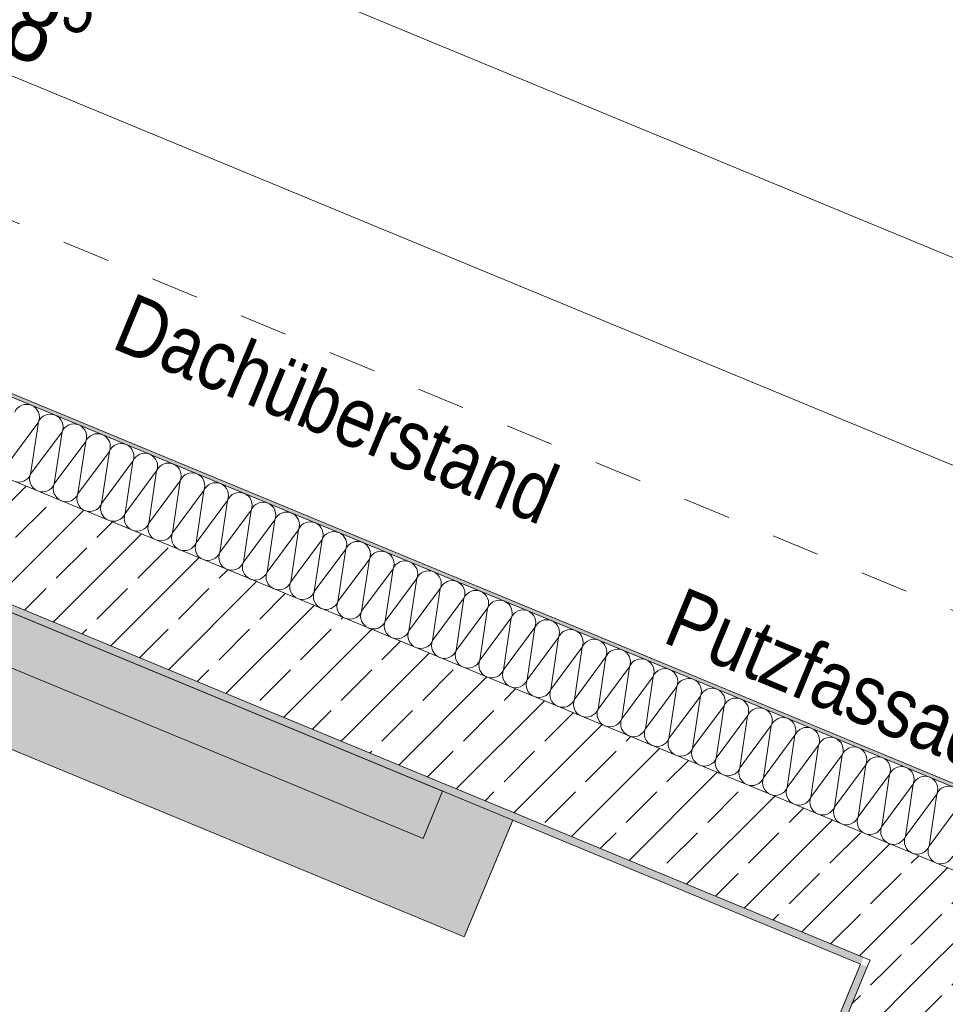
# Model space of a CAD drawing. Header units: metres. Extents: x -89 to 754, y -195 to 69.
# Tile 77 of 256: x 9.81 to 11.74, y -1.27 to 0.78. Entities that reach past the tile are written whole.
import ezdxf

# ---------------------------------------------------------------- set-up
doc = ezdxf.new("R2010")
doc.units = ezdxf.units.M
doc.header["$MEASUREMENT"] = 0
doc.linetypes.add('Strichlinie_ eng', pattern=[0.115, 0.075, -0.04])
for name, color, linetype in [('10 Fassade', 7, 'Continuous'), ('30 Dach', 7, 'Continuous'), ('95 Ausführungsplanung Bemaßung', 7, 'Continuous'), ('Neubau_10 Wand außen', 7, 'Continuous'), ('Neubau_30 Dach', 7, 'Continuous'), ('Neubau_50 Möblierung', 7, 'Continuous')]:
    doc.layers.add(name, color=color, linetype=linetype)
doc.styles.add('ERSTELLTER_STIL_3', font='ARIALN.TTF')
doc.dimstyles.new('ERSTELLTER_STIL__4', dxfattribs={"dimtxt": 0.15, "dimasz": 0.095143, "dimexe": 0.18, "dimexo": 0.0625, "dimgap": 0, "dimtad": 1, "dimzin": 0, "dimdsep": 46, "dimtxsty": 'ERSTELLTER_STIL_3', "dimblk": 'ARROWHEAD_6', "dimblk1": 'ARROWHEAD_6', "dimblk2": 'ARROWHEAD_6', "dimcen": 0.09, "dimse1": 1, "dimse2": 1, "dimclrd": 7, "dimclre": 7, "dimclrt": 7, "dimazin": 0, "dimtfac": 1, "dimtdec": 4, "dimtmove": 0, "dimatfit": 3, "dimfxl": 1, "dimtolj": 1, "dimtzin": 0, "dimarcsym": 0})
pattern_1 = [(45, (0, 0), (-0.01767767, 0.01767767), [0, -0.025])]
pattern_2 = [(45, (0, 0), (-0.0848528, 0.0848528), []), (45, (-0.04243, 0.04243), (-0.0848528, 0.0848528), [0.09, -0.03])]

# ---------------------------------------------------------------- blocks, each defined once
blk = doc.blocks.new('*X148')
at = {"layer": 'Neubau_10 Wand außen', "color": 8, "linetype": 'Continuous', "lineweight": 9}
for p, q in [((9.8482, -0.056), (9.7828, -0.1443)), ((9.8482, -0.056), (9.832, -0.1647)), ((9.8975, -0.0764), (9.832, -0.1647)), ((9.8975, -0.0764), (9.8813, -0.1851)), ((9.9468, -0.0968), (9.8813, -0.1851)), ((9.9468, -0.0968), (9.9306, -0.2056)), ((9.9961, -0.1172), (9.9306, -0.2056)), ((9.9961, -0.1172), (9.9799, -0.226)), ((10.0453, -0.1376), (9.9799, -0.226)), ((10.0453, -0.1376), (10.0291, -0.2464)), ((10.0946, -0.158), (10.0291, -0.2464)), ((10.0946, -0.158), (10.0784, -0.2668)), ((10.1439, -0.1784), (10.0784, -0.2668)), ((10.1439, -0.1784), (10.1277, -0.2872)), ((10.1931, -0.1988), (10.1277, -0.2872)), ((10.1931, -0.1988), (10.177, -0.3076)), ((10.2424, -0.2193), (10.177, -0.3076)), ((10.2424, -0.2193), (10.2262, -0.328)), ((10.2917, -0.2397), (10.2262, -0.328)), ((10.2917, -0.2397), (10.2755, -0.3484)), ((10.341, -0.2601), (10.2755, -0.3484)), ((10.341, -0.2601), (10.3248, -0.3688)), ((10.3902, -0.2805), (10.3248, -0.3688)), ((10.3902, -0.2805), (10.3741, -0.3892)), ((10.4395, -0.3009), (10.3741, -0.3892)), ((10.4395, -0.3009), (10.4233, -0.4096)), ((10.4888, -0.3213), (10.4233, -0.4096)), ((10.4888, -0.3213), (10.4726, -0.4301)), ((10.5381, -0.3417), (10.4726, -0.4301)), ((10.5381, -0.3417), (10.5219, -0.4505)), ((10.5873, -0.3621), (10.5219, -0.4505)), ((10.5873, -0.3621), (10.5712, -0.4709)), ((10.6366, -0.3825), (10.5712, -0.4709)), ((10.6366, -0.3825), (10.6204, -0.4913)), ((10.6859, -0.4029), (10.6204, -0.4913)), ((10.6859, -0.4029), (10.6697, -0.5117)), ((10.7352, -0.4234), (10.6697, -0.5117)), ((10.7352, -0.4234), (10.719, -0.5321)), ((10.7844, -0.4438), (10.719, -0.5321)), ((10.7844, -0.4438), (10.7682, -0.5525)), ((10.8337, -0.4642), (10.7682, -0.5525)), ((10.8337, -0.4642), (10.8175, -0.5729)), ((10.883, -0.4846), (10.8175, -0.5729)), ((10.883, -0.4846), (10.8668, -0.5933)), ((10.9322, -0.505), (10.8668, -0.5933)), ((10.9322, -0.505), (10.9161, -0.6137)), ((10.9815, -0.5254), (10.9161, -0.6137)), ((10.9815, -0.5254), (10.9653, -0.6342)), ((11.0308, -0.5458), (10.9653, -0.6342)), ((11.0308, -0.5458), (11.0146, -0.6546)), ((11.0801, -0.5662), (11.0146, -0.6546)), ((11.0801, -0.5662), (11.0639, -0.675)), ((11.1293, -0.5866), (11.0639, -0.675)), ((11.1293, -0.5866), (11.1132, -0.6954)), ((11.1786, -0.607), (11.1132, -0.6954)), ((11.1786, -0.607), (11.1624, -0.7158)), ((11.2279, -0.6275), (11.1624, -0.7158)), ((11.2279, -0.6275), (11.2117, -0.7362)), ((11.2772, -0.6479), (11.2117, -0.7362)), ((11.2772, -0.6479), (11.261, -0.7566)), ((11.3264, -0.6683), (11.261, -0.7566)), ((11.3264, -0.6683), (11.3103, -0.777)), ((11.3757, -0.6887), (11.3103, -0.777)), ((11.3757, -0.6887), (11.3595, -0.7974)), ((11.425, -0.7091), (11.3595, -0.7974)), ((11.425, -0.7091), (11.4088, -0.8178)), ((11.4743, -0.7295), (11.4088, -0.8178)), ((11.4743, -0.7295), (11.4581, -0.8383)), ((11.5235, -0.7499), (11.4581, -0.8383)), ((11.5235, -0.7499), (11.5073, -0.8587)), ((11.5728, -0.7703), (11.5073, -0.8587)), ((11.5728, -0.7703), (11.5566, -0.8791)), ((11.6221, -0.7907), (11.5566, -0.8791)), ((11.6221, -0.7907), (11.6059, -0.8995)), ((11.6714, -0.8111), (11.6059, -0.8995)), ((11.6714, -0.8111), (11.6552, -0.9199)), ((11.7206, -0.8316), (11.6552, -0.9199)), ((11.7206, -0.8316), (11.7044, -0.9403)), ((11.7699, -0.852), (11.7044, -0.9403))]:
    blk.add_line(p, q, dxfattribs=at)
for centre, start, end in [((9.8236, -0.0458), 67.5, 157.5), ((9.8236, -0.0458), 337.5, 67.5), ((9.8729, -0.0662), 67.5, 157.5), ((9.8729, -0.0662), 337.5, 67.5), ((9.9221, -0.0866), 67.5, 157.5), ((9.9221, -0.0866), 337.5, 67.5), ((9.9714, -0.107), 67.5, 157.5), ((9.9714, -0.107), 337.5, 67.5), ((10.0207, -0.1274), 67.5, 157.5), ((10.0207, -0.1274), 337.5, 67.5), ((10.07, -0.1478), 67.5, 157.5), ((10.07, -0.1478), 337.5, 67.5), ((10.1192, -0.1682), 67.5, 157.5), ((10.1192, -0.1682), 337.5, 67.5), ((10.1685, -0.1886), 67.5, 157.5), ((10.1685, -0.1886), 337.5, 67.5), ((9.8074, -0.1545), 247.5, 337.5), ((9.8567, -0.1749), 157.5, 247.5), ((10.2178, -0.2091), 67.5, 157.5), ((10.2178, -0.2091), 337.5, 67.5), ((9.8567, -0.1749), 247.5, 337.5), ((9.906, -0.1953), 157.5, 247.5), ((10.2671, -0.2295), 67.5, 157.5), ((10.2671, -0.2295), 337.5, 67.5), ((9.906, -0.1953), 247.5, 337.5), ((9.9552, -0.2158), 157.5, 247.5), ((10.3163, -0.2499), 67.5, 157.5), ((10.3163, -0.2499), 337.5, 67.5), ((9.9552, -0.2158), 247.5, 337.5), ((10.0045, -0.2362), 157.5, 247.5), ((10.3656, -0.2703), 67.5, 157.5), ((10.3656, -0.2703), 337.5, 67.5), ((10.0045, -0.2362), 247.5, 337.5), ((10.0538, -0.2566), 157.5, 247.5), ((10.0538, -0.2566), 247.5, 337.5), ((10.1031, -0.277), 157.5, 247.5), ((10.4149, -0.2907), 67.5, 157.5), ((10.4149, -0.2907), 337.5, 67.5), ((10.1031, -0.277), 247.5, 337.5), ((10.1523, -0.2974), 157.5, 247.5), ((10.4641, -0.3111), 67.5, 157.5), ((10.4641, -0.3111), 337.5, 67.5), ((10.1523, -0.2974), 247.5, 337.5), ((10.2016, -0.3178), 157.5, 247.5), ((10.5134, -0.3315), 67.5, 157.5), ((10.5134, -0.3315), 337.5, 67.5), ((10.2016, -0.3178), 247.5, 337.5), ((10.2509, -0.3382), 157.5, 247.5), ((10.5627, -0.3519), 67.5, 157.5), ((10.5627, -0.3519), 337.5, 67.5), ((10.2509, -0.3382), 247.5, 337.5), ((10.3001, -0.3586), 157.5, 247.5), ((10.612, -0.3723), 67.5, 157.5), ((10.612, -0.3723), 337.5, 67.5), ((10.3001, -0.3586), 247.5, 337.5), ((10.3494, -0.379), 157.5, 247.5), ((10.6612, -0.3927), 67.5, 157.5), ((10.6612, -0.3927), 337.5, 67.5), ((10.3494, -0.379), 247.5, 337.5), ((10.3987, -0.3994), 157.5, 247.5), ((10.7105, -0.4132), 67.5, 157.5), ((10.7105, -0.4132), 337.5, 67.5), ((10.3987, -0.3994), 247.5, 337.5), ((10.448, -0.4199), 157.5, 247.5), ((10.7598, -0.4336), 67.5, 157.5), ((10.7598, -0.4336), 337.5, 67.5), ((10.448, -0.4199), 247.5, 337.5), ((10.4972, -0.4403), 157.5, 247.5), ((10.8091, -0.454), 67.5, 157.5), ((10.8091, -0.454), 337.5, 67.5), ((10.4972, -0.4403), 247.5, 337.5), ((10.5465, -0.4607), 157.5, 247.5), ((10.8583, -0.4744), 67.5, 157.5), ((10.8583, -0.4744), 337.5, 67.5), ((10.5465, -0.4607), 247.5, 337.5), ((10.5958, -0.4811), 157.5, 247.5), ((10.9076, -0.4948), 67.5, 157.5), ((10.9076, -0.4948), 337.5, 67.5), ((10.5958, -0.4811), 247.5, 337.5), ((10.6451, -0.5015), 157.5, 247.5), ((10.9569, -0.5152), 67.5, 157.5), ((10.9569, -0.5152), 337.5, 67.5), ((10.6451, -0.5015), 247.5, 337.5), ((10.6943, -0.5219), 157.5, 247.5), ((11.0062, -0.5356), 67.5, 157.5), ((11.0062, -0.5356), 337.5, 67.5), ((10.6943, -0.5219), 247.5, 337.5), ((10.7436, -0.5423), 157.5, 247.5), ((11.0554, -0.556), 67.5, 157.5), ((11.0554, -0.556), 337.5, 67.5), ((10.7436, -0.5423), 247.5, 337.5), ((10.7929, -0.5627), 157.5, 247.5), ((11.1047, -0.5764), 67.5, 157.5), ((11.1047, -0.5764), 337.5, 67.5), ((10.7929, -0.5627), 247.5, 337.5), ((10.8422, -0.5831), 157.5, 247.5), ((11.154, -0.5968), 67.5, 157.5), ((11.154, -0.5968), 337.5, 67.5), ((10.8422, -0.5831), 247.5, 337.5), ((10.8914, -0.6035), 157.5, 247.5), ((11.2033, -0.6172), 67.5, 157.5), ((11.2033, -0.6172), 337.5, 67.5), ((10.8914, -0.6035), 247.5, 337.5), ((10.9407, -0.624), 157.5, 247.5), ((11.2525, -0.6377), 67.5, 157.5), ((11.2525, -0.6377), 337.5, 67.5), ((10.9407, -0.624), 247.5, 337.5), ((10.99, -0.6444), 157.5, 247.5), ((11.3018, -0.6581), 67.5, 157.5), ((11.3018, -0.6581), 337.5, 67.5), ((10.99, -0.6444), 247.5, 337.5), ((11.0392, -0.6648), 157.5, 247.5), ((11.3511, -0.6785), 67.5, 157.5), ((11.3511, -0.6785), 337.5, 67.5), ((11.0392, -0.6648), 247.5, 337.5), ((11.0885, -0.6852), 157.5, 247.5), ((11.4003, -0.6989), 67.5, 157.5), ((11.4003, -0.6989), 337.5, 67.5), ((11.0885, -0.6852), 247.5, 337.5), ((11.1378, -0.7056), 157.5, 247.5), ((11.4496, -0.7193), 67.5, 157.5), ((11.4496, -0.7193), 337.5, 67.5), ((11.1378, -0.7056), 247.5, 337.5), ((11.1871, -0.726), 157.5, 247.5), ((11.4989, -0.7397), 67.5, 157.5), ((11.4989, -0.7397), 337.5, 67.5), ((11.1871, -0.726), 247.5, 337.5), ((11.2363, -0.7464), 157.5, 247.5), ((11.5482, -0.7601), 67.5, 157.5), ((11.5482, -0.7601), 337.5, 67.5), ((11.2363, -0.7464), 247.5, 337.5), ((11.2856, -0.7668), 157.5, 247.5), ((11.5974, -0.7805), 67.5, 157.5), ((11.5974, -0.7805), 337.5, 67.5), ((11.2856, -0.7668), 247.5, 337.5), ((11.3349, -0.7872), 157.5, 247.5), ((11.6467, -0.8009), 67.5, 157.5), ((11.6467, -0.8009), 337.5, 67.5), ((11.3349, -0.7872), 247.5, 337.5), ((11.3842, -0.8076), 157.5, 247.5), ((11.696, -0.8213), 67.5, 157.5), ((11.696, -0.8213), 337.5, 67.5), ((11.3842, -0.8076), 247.5, 337.5), ((11.4334, -0.828), 157.5, 247.5), ((11.7453, -0.8418), 67.5, 157.5), ((11.4334, -0.828), 247.5, 337.5), ((11.4827, -0.8485), 157.5, 247.5), ((11.4827, -0.8485), 247.5, 337.5), ((11.532, -0.8689), 157.5, 247.5), ((11.532, -0.8689), 247.5, 337.5), ((11.5813, -0.8893), 157.5, 247.5), ((11.5813, -0.8893), 247.5, 337.5), ((11.6305, -0.9097), 157.5, 247.5), ((11.6305, -0.9097), 247.5, 337.5), ((11.6798, -0.9301), 157.5, 247.5), ((11.6798, -0.9301), 247.5, 337.5), ((11.7291, -0.9505), 157.5, 247.5), ((11.7291, -0.9505), 247.5, 337.5)]:
    blk.add_arc(centre, 0.0267, start, end, dxfattribs=at)
blk = doc.blocks.new('*D595')
at = {"layer": '95 Ausführungsplanung Bemaßung', "color": 7, "linetype": 'Continuous', "lineweight": 9}
for p, q in [((7.7511, 1.8904), (7.882, 1.9446)), ((12.5006, -0.0227), (7.8166, 1.9175)), ((12.5366, 0.0641), (12.4647, -0.1094)), ((12.4352, -0.0498), (12.5661, 0.0044)), ((12.57, -0.0514), (12.5006, -0.0227))]:
    blk.add_line(p, q, dxfattribs=at)
at = {"layer": '95 Ausführungsplanung Bemaßung', "color": 7, "lineweight": 9, "char_height": 0.15, "attachment_point": 7, "rotation": 337.5, "style": 'ERSTELLTER_STIL_3'}
for s, insert in [('\\A1;{\\pql;\\fArial Narrow|b0|i0|c0|p0;\\W1.000000;22}', (7.8743, 1.9261)), ('\\A1;{\\pql;\\fArial Narrow|b0|i0|c0|p0;\\W1.000000;5,07}', (10.0139, 1.0398))]:
    blk.add_mtext(s, dxfattribs=dict(at, insert=insert))
blk = doc.blocks.new('ARROWHEAD_6')
at = {"color": 0, "linetype": 'Continuous', "lineweight": 0}
for p, q in [((-0.5, -0.5), (0.5, 0.5)), ((0, 0), (-1, 0))]:
    blk.add_line(p, q, dxfattribs=at)
blk = doc.blocks.new('*D596')
at = {"layer": '95 Ausführungsplanung Bemaßung', "color": 7, "linetype": 'Continuous', "lineweight": 9}
for p, q in [((7.6115, 2.0025), (7.3897, 2.0943)), ((7.6474, 2.0892), (7.5755, 1.9158)), ((7.546, 1.9754), (7.6769, 2.0296)), ((7.8166, 1.9175), (7.6115, 2.0025)), ((7.8525, 2.0043), (7.7806, 1.8308)), ((7.7511, 1.8904), (7.882, 1.9446)), ((12.5006, -0.0227), (7.8166, 1.9175))]:
    blk.add_line(p, q, dxfattribs=at)
blk = doc.blocks.new('*D720')
at = {"layer": '95 Ausführungsplanung Bemaßung', "color": 7, "linetype": 'Continuous', "lineweight": 9}
for p, q in [((14.9306, -2.1789), (14.8764, -2.0481)), ((14.9035, -2.1135), (14.9323, -2.0441)), ((14.9903, -2.1494), (14.8168, -2.0776)), ((10.5872, -12.5339), (14.9035, -2.1135)), ((10.5601, -12.4685), (10.6143, -12.5994)), ((10.674, -12.5699), (10.5005, -12.498)), ((10.5585, -12.6033), (10.5872, -12.5339))]:
    blk.add_line(p, q, dxfattribs=at)
at = {"layer": '95 Ausführungsplanung Bemaßung', "color": 7, "lineweight": 9, "insert": (12.6345, -7.513), "char_height": 0.15, "attachment_point": 7, "rotation": 67.5, "style": 'ERSTELLTER_STIL_3'}
blk.add_mtext('\\A1;{\\pql;\\fArial Narrow|b0|i0|c0|p0;\\W1.000000;11,28}', dxfattribs=at)
blk = doc.blocks.new('*D724')
at = {"layer": '95 Ausführungsplanung Bemaßung', "color": 7, "linetype": 'Continuous', "lineweight": 9}
for p, q in [((14.3511, -2.271), (14.4053, -2.4019)), ((10.4947, -11.712), (14.3782, -2.3365)), ((10.4676, -11.6466), (10.5218, -11.7774))]:
    blk.add_line(p, q, dxfattribs=at)
at = {"layer": '95 Ausführungsplanung Bemaßung', "color": 7, "lineweight": 9, "char_height": 0.15, "attachment_point": 7, "rotation": 67.5, "style": 'ERSTELLTER_STIL_3'}
for s, insert in [('\\A1;{\\pql;\\fArial Narrow|b0|i0|c0|p0;\\W1.000000;24}', (14.2574, -2.5497)), ('\\A1;{\\pql;\\fArial Narrow|b0|i0|c0|p0;\\W1.000000;10,15}', (12.3256, -7.2135)), ('\\A1;{\\pql;\\fArial Narrow|b0|i0|c0|p0;\\W1.000000;23\\fArial Narrow|b0|i0|c0|p0;\\W1.000000;\\A1{\\H.66x;\\S5^  ;}}', (10.4931, -11.6571))]:
    blk.add_mtext(s, dxfattribs=dict(at, insert=insert))
blk = doc.blocks.new('*D725')
at = {"layer": '95 Ausführungsplanung Bemaßung', "color": 7, "linetype": 'Continuous', "lineweight": 9}
for p, q in [((14.443, -2.0493), (14.4972, -2.1801)), ((14.5568, -2.1507), (14.3833, -2.0788)), ((14.3782, -2.3365), (14.4701, -2.1147)), ((14.3511, -2.271), (14.4053, -2.4019)), ((14.465, -2.3724), (14.2915, -2.3005)), ((10.4947, -11.712), (14.3782, -2.3365))]:
    blk.add_line(p, q, dxfattribs=at)
blk = doc.blocks.new('*D726')
at = {"layer": '95 Ausführungsplanung Bemaßung', "color": 7, "linetype": 'Continuous', "lineweight": 9}
for p, q in [((14.5611, -2.0259), (14.5069, -1.895)), ((14.534, -1.9604), (14.5627, -1.891)), ((14.6207, -1.9964), (14.4472, -1.9245)), ((14.4701, -2.1147), (14.534, -1.9604)), ((14.443, -2.0493), (14.4972, -2.1801)), ((14.5568, -2.1507), (14.3833, -2.0788))]:
    blk.add_line(p, q, dxfattribs=at)
at = {"layer": '95 Ausführungsplanung Bemaßung', "color": 7, "lineweight": 9, "insert": (14.5323, -1.9056), "char_height": 0.15, "attachment_point": 7, "rotation": 67.5, "style": 'ERSTELLTER_STIL_3'}
blk.add_mtext('\\A1;{\\pql;\\fArial Narrow|b0|i0|c0|p0;\\W1.000000;16\\fArial Narrow|b0|i0|c0|p0;\\W1.000000;\\A1{\\H.66x;\\S5^  ;}}', dxfattribs=at)
blk = doc.blocks.new('*D731')
at = {"layer": '95 Ausführungsplanung Bemaßung', "color": 7, "linetype": 'Continuous', "lineweight": 9}
for p, q in [((13.9816, -2.118), (14.0358, -2.2488)), ((12.9563, -4.724), (14.0087, -2.1834)), ((12.9292, -4.6586), (12.9834, -4.7895)), ((13.043, -4.76), (12.8695, -4.6881))]:
    blk.add_line(p, q, dxfattribs=at)
at = {"layer": '95 Ausführungsplanung Bemaßung', "color": 7, "lineweight": 9, "char_height": 0.15, "attachment_point": 7, "rotation": 67.5, "style": 'ERSTELLTER_STIL_3'}
for s, insert in [('\\A1;{\\pql;\\fArial Narrow|b0|i0|c0|p0;\\W1.000000;24}', (13.8879, -2.3966)), ('\\A1;{\\pql;\\fArial Narrow|b0|i0|c0|p0;\\W1.000000;2,75}', (13.3901, -3.5984))]:
    blk.add_mtext(s, dxfattribs=dict(at, insert=insert))
blk = doc.blocks.new('*D732')
at = {"layer": '95 Ausführungsplanung Bemaßung', "color": 7, "linetype": 'Continuous', "lineweight": 9}
for p, q in [((14.0734, -1.8962), (14.1276, -2.0271)), ((14.1872, -1.9976), (14.0138, -1.9257)), ((14.0087, -2.1834), (14.1005, -1.9616)), ((13.9816, -2.118), (14.0358, -2.2488)), ((14.0954, -2.2193), (13.9219, -2.1474)), ((12.9563, -4.724), (14.0087, -2.1834))]:
    blk.add_line(p, q, dxfattribs=at)
blk = doc.blocks.new('*D733')
at = {"layer": '95 Ausführungsplanung Bemaßung', "color": 7, "linetype": 'Continuous', "lineweight": 9}
for p, q in [((14.1915, -1.8728), (14.1373, -1.7419)), ((14.1644, -1.8074), (14.1932, -1.738)), ((14.2512, -1.8433), (14.0777, -1.7714)), ((14.1005, -1.9616), (14.1644, -1.8074)), ((14.0734, -1.8962), (14.1276, -2.0271)), ((14.1872, -1.9976), (14.0138, -1.9257))]:
    blk.add_line(p, q, dxfattribs=at)
at = {"layer": '95 Ausführungsplanung Bemaßung', "color": 7, "lineweight": 9, "insert": (14.1628, -1.7525), "char_height": 0.15, "attachment_point": 7, "rotation": 67.5, "style": 'ERSTELLTER_STIL_3'}
blk.add_mtext('\\A1;{\\pql;\\fArial Narrow|b0|i0|c0|p0;\\W1.000000;16\\fArial Narrow|b0|i0|c0|p0;\\W1.000000;\\A1{\\H.66x;\\S5^  ;}}', dxfattribs=at)
blk = doc.blocks.new('*D808')
at = {"layer": '95 Ausführungsplanung Bemaßung', "color": 7, "linetype": 'Continuous', "lineweight": 9}
for p, q in [((4.9884, 0.2428), (6.3835, -0.335)), ((6.3475, -0.4218), (6.4194, -0.2483)), ((6.4489, -0.3079), (6.318, -0.3621)), ((6.3835, -0.335), (11.1183, -2.2963)), ((11.1838, -2.2692), (11.0529, -2.3234))]:
    blk.add_line(p, q, dxfattribs=at)
at = {"layer": '95 Ausführungsplanung Bemaßung', "color": 7, "lineweight": 9, "char_height": 0.15, "attachment_point": 7, "rotation": 337.5, "style": 'ERSTELLTER_STIL_3'}
for s, insert in [('\\A1;{\\pql;\\fArial Narrow|b0|i0|c0|p0;\\W1.000000;5,12\\fArial Narrow|b0|i0|c0|p0;\\W1.000000;\\A1{\\H.66x;\\S5^  ;}}', (8.5634, -1.2433)), ('\\A1;{\\pql;\\fArial Narrow|b0|i0|c0|p0;\\W1.000000;24}', (10.9051, -2.1755))]:
    blk.add_mtext(s, dxfattribs=dict(at, insert=insert))
blk = doc.blocks.new('*D809')
at = {"layer": '95 Ausführungsplanung Bemaßung', "color": 7, "linetype": 'Continuous', "lineweight": 9}
for p, q in [((6.3835, -0.335), (11.1183, -2.2963)), ((11.0824, -2.383), (11.1543, -2.2096)), ((11.1838, -2.2692), (11.0529, -2.3234)), ((11.1183, -2.2963), (11.3401, -2.3881)), ((11.3041, -2.4749), (11.376, -2.3014)), ((11.2746, -2.4152), (11.4055, -2.361)), ((11.3401, -2.3881), (11.4095, -2.4169))]:
    blk.add_line(p, q, dxfattribs=at)
blk = doc.blocks.new('*D865')
at = {"layer": '95 Ausführungsplanung Bemaßung', "color": 7, "linetype": 'Continuous', "lineweight": 9}
for p, q in [((12.1279, -0.3554), (12.2587, -0.3012)), ((12.3835, -0.3055), (12.3116, -0.479)), ((12.3476, -0.3922), (12.1933, -0.3283)), ((12.2821, -0.4193), (12.413, -0.3651)), ((12.417, -0.421), (12.3476, -0.3922))]:
    blk.add_line(p, q, dxfattribs=at)
at = {"layer": '95 Ausführungsplanung Bemaßung', "color": 7, "lineweight": 9, "insert": (12.4024, -0.3906), "char_height": 0.15, "attachment_point": 7, "rotation": 337.5, "style": 'ERSTELLTER_STIL_3'}
blk.add_mtext('\\A1;{\\pql;\\fArial Narrow|b0|i0|c0|p0;\\W1.000000;16\\fArial Narrow|b0|i0|c0|p0;\\W1.000000;\\A1{\\H.66x;\\S5^  ;}}', dxfattribs=at)
blk = doc.blocks.new('*D866')
at = {"layer": '95 Ausführungsplanung Bemaßung', "color": 7, "linetype": 'Continuous', "lineweight": 9}
for p, q in [((11.9061, -0.2636), (12.037, -0.2094)), ((12.1933, -0.3283), (11.9716, -0.2365)), ((12.2292, -0.2416), (12.1574, -0.415)), ((12.1279, -0.3554), (12.2587, -0.3012)), ((12.3476, -0.3922), (12.1933, -0.3283))]:
    blk.add_line(p, q, dxfattribs=at)
blk = doc.blocks.new('*D867')
at = {"layer": '95 Ausführungsplanung Bemaßung', "color": 7, "linetype": 'Continuous', "lineweight": 9}
for p, q in [((7.4584, 1.6329), (7.2367, 1.7248)), ((7.393, 1.6058), (7.5238, 1.6601)), ((11.9716, -0.2365), (7.4584, 1.6329)), ((12.0075, -0.1497), (11.9356, -0.3232)), ((11.9061, -0.2636), (12.037, -0.2094)), ((12.1933, -0.3283), (11.9716, -0.2365))]:
    blk.add_line(p, q, dxfattribs=at)
at = {"layer": '95 Ausführungsplanung Bemaßung', "color": 7, "lineweight": 9, "char_height": 0.15, "attachment_point": 7, "rotation": 337.5, "style": 'ERSTELLTER_STIL_3'}
for s, insert in [('\\A1;{\\pql;\\fArial Narrow|b0|i0|c0|p0;\\W1.000000;24}', (7.5161, 1.6415)), ('\\A1;{\\pql;\\fArial Narrow|b0|i0|c0|p0;\\W1.000000;4,88\\fArial Narrow|b0|i0|c0|p0;\\W1.000000;\\A1{\\H.66x;\\S5^  ;}}', (9.5275, 0.7706)), ('\\A1;{\\pql;\\fArial Narrow|b0|i0|c0|p0;\\W1.000000;24}', (11.7583, -0.1157))]:
    blk.add_mtext(s, dxfattribs=dict(at, insert=insert))
blk = doc.blocks.new('*D868')
at = {"layer": '95 Ausführungsplanung Bemaßung', "color": 7, "linetype": 'Continuous', "lineweight": 9}
for p, q in [((7.2367, 1.7248), (3.8784, 3.1158)), ((7.2726, 1.8115), (7.2007, 1.6381)), ((7.1712, 1.6977), (7.3021, 1.7519)), ((7.4584, 1.6329), (7.2367, 1.7248)), ((7.4943, 1.7197), (7.4225, 1.5462)), ((7.393, 1.6058), (7.5238, 1.6601)), ((11.9716, -0.2365), (7.4584, 1.6329))]:
    blk.add_line(p, q, dxfattribs=at)
blk = doc.blocks.new('*D893')
at = {"layer": '95 Ausführungsplanung Bemaßung', "color": 7, "linetype": 'Continuous', "lineweight": 9}
for p, q in [((13.2356, 13.6944), (13.1814, 13.8253)), ((13.2373, 13.8293), (13.2085, 13.7599)), ((13.1218, 13.7958), (13.2953, 13.7239)), ((13.2085, 13.7599), (9.5122, 4.836)), ((9.5393, 4.7706), (9.4851, 4.9015)), ((9.4254, 4.872), (9.5989, 4.8001)), ((9.5122, 4.836), (7.7808, 0.6561))]:
    blk.add_line(p, q, dxfattribs=at)
at = {"layer": '95 Ausführungsplanung Bemaßung', "color": 7, "lineweight": 9, "insert": (11.2679, 9.1533), "char_height": 0.15, "attachment_point": 7, "rotation": 67.5, "style": 'ERSTELLTER_STIL_3'}
blk.add_mtext('\\A1;{\\pql;\\fArial Narrow|b0|i0|c0|p0;\\W1.000000;9,66}', dxfattribs=at)
blk = doc.blocks.new('*D898')
at = {"layer": '95 Ausführungsplanung Bemaßung', "color": 7, "linetype": 'Continuous', "lineweight": 9}
for p, q in [((9.9088, 4.6175), (9.8546, 4.7484)), ((9.8817, 4.683), (9.9104, 4.7524)), ((9.9684, 4.647), (9.795, 4.7189)), ((8.2142, 0.6573), (9.8817, 4.683)), ((8.1871, 0.7227), (8.2413, 0.5919)), ((8.301, 0.6214), (8.1275, 0.6932))]:
    blk.add_line(p, q, dxfattribs=at)
at = {"layer": '95 Ausführungsplanung Bemaßung', "color": 7, "lineweight": 9, "char_height": 0.15, "attachment_point": 7, "rotation": 67.5, "style": 'ERSTELLTER_STIL_3'}
for s, insert in [('\\A1;{\\pql;\\fArial Narrow|b0|i0|c0|p0;\\W1.000000;4,35\\fArial Narrow|b0|i0|c0|p0;\\W1.000000;\\A1{\\H.66x;\\S5^  ;}}', (8.9756, 2.4827)), ('\\A1;{\\pql;\\fArial Narrow|b0|i0|c0|p0;\\W1.000000;16\\fArial Narrow|b0|i0|c0|p0;\\W1.000000;\\A1{\\H.66x;\\S5^  ;}}', (8.2126, 0.7122))]:
    blk.add_mtext(s, dxfattribs=dict(at, insert=insert))

msp = doc.modelspace()

# ---------------------------------------------------------------- hatches: boundary and pattern name
at = {"layer": 'Neubau_10 Wand außen', "linetype": 'Continuous', "lineweight": 0, "true_color": 0x000000}
h = msp.add_hatch(dxfattribs=at)
h.set_pattern_fill('Mörtel_0001', color=18, style=0, pattern_type=2)
h.set_pattern_definition([(45, (0, 0.175), (-0.05568466, 0.05568466), [0, -0.0525, 0, -0.07875]), (110, (0.175, 0.175), (0.0740008, 0.0269341), [0, -0.0385, 0, -0.0665])])
h.paths.add_polyline_path([(7.4266, 0.976), (12.1042, -0.9616), (12.1068, -0.9551), (7.4292, 0.9824)])
h = msp.add_hatch(dxfattribs=at)
h.set_pattern_fill('Beton_Stahlbeton_0001', color=18, style=0, pattern_type=2)
h.set_pattern_definition(pattern_2)
h.paths.add_polyline_path([(7.0684, 0.6914), (11.5815, -1.178), (11.6734, -0.9563), (7.1909, 0.9004), (7.149, 0.8859)])
h = msp.add_hatch(dxfattribs=at)
h.set_pattern_fill('Gips_0001', color=18, style=0, pattern_type=2)
h.set_pattern_definition(pattern_1)
h.paths.add_polyline_path([(6.8409, 0.7694), (11.5619, -1.1862), (11.5677, -1.1723), (6.8485, 0.7825), (6.846, 0.7816)])
h = msp.add_hatch(dxfattribs=at)
h.set_pattern_fill('Beton_Stahlbeton_0001', color=18, style=0, pattern_type=2)
h.set_pattern_definition(pattern_2)
h.paths.add_polyline_path([(11.5815, -1.178), (11.8951, -1.0481), (11.6734, -0.9563)])
h = msp.add_hatch(dxfattribs=at)
h.set_pattern_fill('Beton_Stahlbeton_0001', color=18, style=0, pattern_type=2)
h.set_pattern_definition(pattern_2)
h.paths.add_polyline_path([(11.5815, -1.178), (11.8033, -1.2699), (11.8951, -1.0481)])
h = msp.add_hatch(dxfattribs=at)
h.set_pattern_fill('Gips_0001', color=18, style=0, pattern_type=2)
h.set_pattern_definition(pattern_1)
h.paths.add_polyline_path([(10.5153, -3.713), (10.5292, -3.7187), (11.5758, -1.1919), (11.5619, -1.1862)])
h = msp.add_hatch(dxfattribs=at)
h.set_pattern_fill('Beton_Stahlbeton_0001', color=18, style=0, pattern_type=2)
h.set_pattern_definition(pattern_2)
h.paths.add_polyline_path([(11.5815, -1.178), (10.5292, -3.7187), (10.6862, -3.7838), (10.7509, -3.8105), (11.8033, -1.2699)])
h = msp.add_hatch(dxfattribs=at)
h.set_pattern_fill('Gips_0001', color=18, style=0, pattern_type=2)
h.set_pattern_definition(pattern_1)
h.paths.add_polyline_path([(11.5619, -1.1862), (11.5815, -1.178), (11.5677, -1.1723)])
h = msp.add_hatch(dxfattribs=at)
h.set_pattern_fill('Gips_0001', color=18, style=0, pattern_type=2)
h.set_pattern_definition(pattern_1)
h.paths.add_polyline_path([(11.5619, -1.1862), (11.5758, -1.1919), (11.5815, -1.178)])
at = {"layer": 'Neubau_50 Möblierung', "linetype": 'Continuous', "lineweight": 0, "true_color": 0xffffff}
for points in [[(10.8367, -0.8857), (10.7358, -1.1295), (6.8428, 0.4831), (6.9437, 0.7268)], [(10.6907, -0.8253), (10.6499, -0.9239), (7.0489, 0.5678), (7.0897, 0.6663)]]:
    msp.add_hatch(color=7, dxfattribs=at).paths.add_polyline_path(points)

# ---------------------------------------------------------------- linework, layer by layer
at = {"layer": 'Neubau_10 Wand außen', "color": 7, "linetype": 'Continuous', "lineweight": 13}
for p, q in [((11.9563, -0.9003), (7.4266, 0.976)), ((11.6734, -0.9563), (7.2341, 0.8825)), ((7.0684, 0.6914), (11.5815, -1.178)), ((11.8951, -1.0481), (11.6734, -0.9563)), ((11.5758, -1.1919), (11.5815, -1.178)), ((11.5758, -1.1919), (11.5815, -1.178)), ((11.5758, -1.1919), (10.5292, -3.7187))]:
    msp.add_line(p, q, dxfattribs=at)
at = {"layer": 'Neubau_10 Wand außen', "color": 7, "linetype": 'Continuous', "lineweight": 9, "flags": 128}
for points in [[(12.1133, -0.9578), (7.4292, 0.9824)], [(6.8409, 0.7694), (11.5619, -1.1862)], [(11.5619, -1.1862), (10.5153, -3.713)]]:
    msp.add_lwpolyline(points, dxfattribs=at)
at = {"layer": 'Neubau_30 Dach', "color": 7, "linetype": 'Strichlinie_ eng', "lineweight": 9}
msp.add_line((13.3198, -1.0971), (-2.8915, 5.6179), dxfattribs=at)
at = {"layer": 'Neubau_50 Möblierung', "color": 7, "linetype": 'Continuous', "lineweight": 9, "flags": 128}
for points in [[(10.8367, -0.8857), (10.7358, -1.1295), (6.8428, 0.4831), (6.9437, 0.7268)], [(10.6907, -0.8253), (10.6499, -0.9239), (7.0489, 0.5678), (7.0897, 0.6663)]]:
    msp.add_lwpolyline(points, close=True, dxfattribs=at)

# ---------------------------------------------------------------- block references
at = {"layer": 'Neubau_10 Wand außen', "color": 7, "lineweight": 9}
msp.add_blockref('*X148', (0, 0), dxfattribs=at)

# ---------------------------------------------------------------- texts
at = {"layer": '10 Fassade', "color": 7, "linetype": 'Continuous', "lineweight": 9, "insert": (11.1449, -0.5151), "char_height": 0.125, "attachment_point": 7, "rotation": 337.5, "style": 'ERSTELLTER_STIL_3'}
msp.add_mtext('\\A1;{\\pql;\\fArial Narrow|b0|i0|c0|p0;\\W1.000000;Putz\\fArial Narrow|b0|i0|c0|p0;\\W1.000000;fassade}', dxfattribs=at)
at = {"layer": '30 Dach', "color": 7, "linetype": 'Continuous', "lineweight": 9, "insert": (9.9965, 0.0982), "char_height": 0.125, "attachment_point": 7, "rotation": 337.5, "style": 'ERSTELLTER_STIL_3'}
msp.add_mtext('\\A1;{\\pql;\\fArial Narrow|b0|i0|c0|p0;\\W1.000000;Dachüberstand}', dxfattribs=at)

# ---------------------------------------------------------------- dimensions: what is measured, and where the dimension line sits
at = {"layer": '95 Ausführungsplanung Bemaßung', "color": 7, "linetype": 'Continuous', "lineweight": 9}
for base, p1, p2, angle, picture, middle, turn in [((9.5122, 4.836), (12.588, 14.0169), (8.6699, 5.1849), 247.5, '*D893', (11.273, 9.3614), 67.5), ((9.8817, 4.683), (7.4292, 0.9824), (9.0967, 5.0081), 67.5, '*D898', (9.0257, 2.8907), 67.5), ((7.6115, 2.0025), (8.481, 3.5217), (8.0259, 3.0031), 157.5, '*D596', (8.0085, 1.9517), 337.5), ((7.8166, 1.9175), (12.1133, -0.9578), (8.481, 3.5217), 157.5, '*D595', (10.2221, 1.0348), 337.5), ((7.2367, 1.7248), (8.0259, 3.0031), (7.7583, 2.9841), 157.5, '*D868', (7.6503, 1.6671), 337.5), ((7.4584001, 1.6329499), (9.5944553, -5.9752767), (8.0259281, 3.0030838), 157.5, '*D867', (9.9355446, 0.7205343), 337.5), ((11.1183366, -2.2963018), (6.9193663, 0.9587575), (9.5944553, -5.9752767), 337.5, '*D808', (8.9714641, -1.2933869), 337.5), ((12.1933, -0.3283), (12.1133, -0.9578), (9.8621, -5.9563), 157.5, '*D865', (12.7261, -0.4353), 337.5), ((14.4701, -2.1147), (9.325, -0.2433), (9.5646, -0.0828), 67.5, '*D725', (14.2318, -2.4155), 67.5), ((14.1005, -1.9616), (9.325, -0.2433), (9.5646, -0.0828), 67.5, '*D732', (13.8623, -2.2624), 67.5), ((14.534, -1.9604), (9.5646, -0.0828), (12.1133, -0.9578), 67.5, '*D726', (14.5771, -1.582), 67.5), ((14.1644, -1.8074), (9.5646, -0.0828), (12.1133, -0.9578), 67.5, '*D733', (14.2075, -1.4289), 67.5), ((11.9716, -0.2365), (9.8621, -5.9563), (9.5945, -5.9753), 157.5, '*D866', (11.8925, -0.0901), 337.5), ((14.3782, -2.3365), (9.1532, -11.1563), (9.325, -0.2433), 67.5, '*D724', (12.3525, -6.9527), 67.5), ((14.0087, -2.1834), (10.7509, -3.8105), (9.325, -0.2433), 67.5, '*D731', (13.3951, -3.3903), 67.5), ((11.3401, -2.3881), (9.5945, -5.9753), (9.8621, -5.9563), 337.5, '*D809', (11.0393, -2.1499), 337.5), ((14.9035, -2.1135), (8.8761, -11.8252), (12.1133, -0.9578), 67.5, '*D720', (12.6614, -7.2522), 67.5)]:
    dim = msp.add_linear_dim(base=base, p1=p1, p2=p2, angle=angle, dimstyle='ERSTELLTER_STIL__4', dxfattribs=at)
    dim.commit()
    dim.dimension.update_dxf_attribs({"geometry": picture, "text_midpoint": middle, "dimtype": 160, "text_rotation": turn})

doc.saveas('drawing.dxf')
